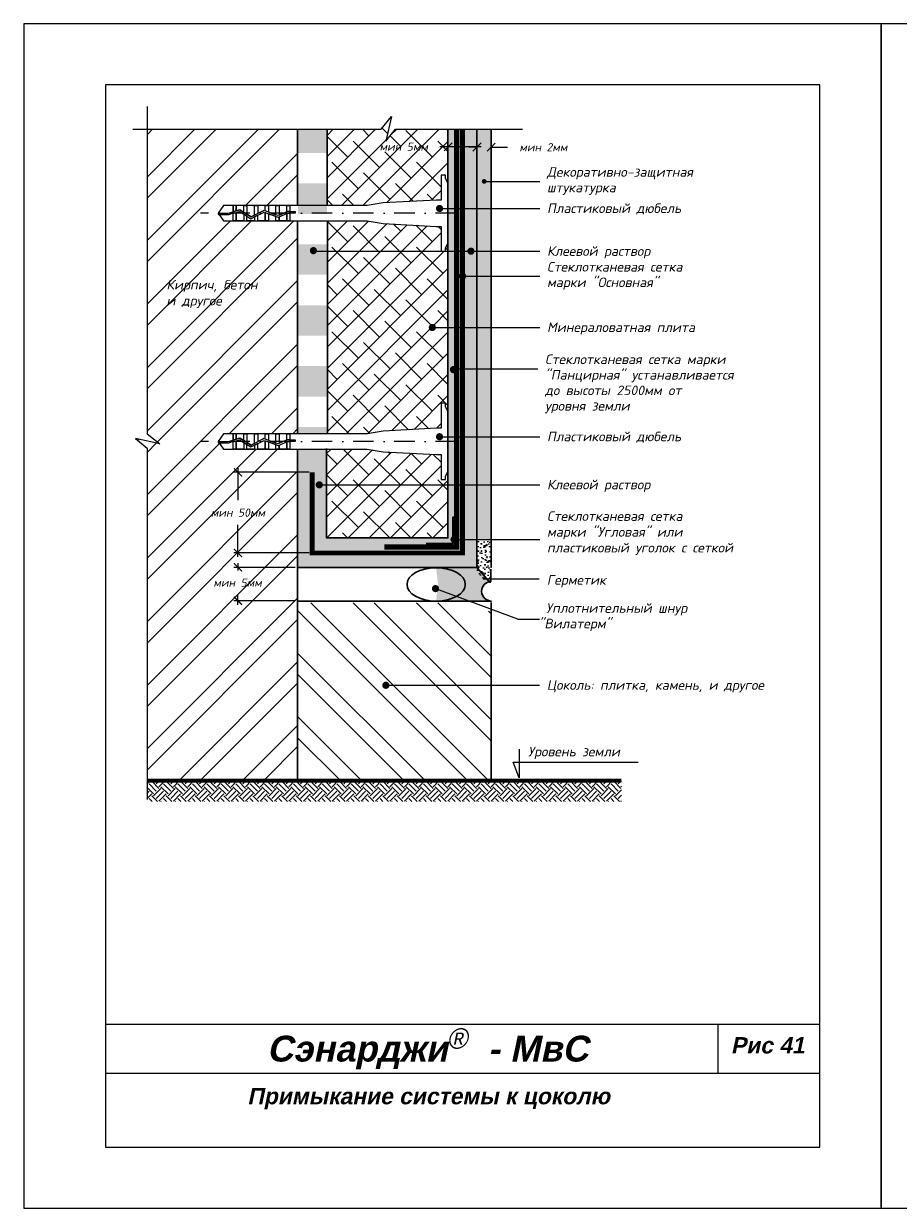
# Model space of a CAD drawing. Header units: inches. Extents: x 47 to 4151, y -1120 to 1902.
# Tile 11 of 93: x 52 to 266, y 275 to 565. Entities that reach past the tile are written whole.
import ezdxf

# ---------------------------------------------------------------- set-up
doc = ezdxf.new("R2010")
doc.units = ezdxf.units.IN
doc.header["$LTSCALE"] = 10
doc.header["$MEASUREMENT"] = 0
for name, pattern in [('DASHDOT', [1, 0.5, -0.25, 0, -0.25]), ('HIDDEN', [0.375, 0.25, -0.125]), ('HIDDENX2', [0.75, 0.5, -0.25])]:
    doc.linetypes.add(name, pattern=pattern)
for name, color, linetype, lineweight in [('dim', 160, 'Continuous', 15), ('Layer1', 108, 'Continuous', 30), ('ROOF', 180, 'Continuous', 30)]:
    doc.layers.add(name, color=color, linetype=linetype, lineweight=lineweight)
for name, color, linetype in [('DUBEL', 142, 'Continuous'), ('hatch', 240, 'Continuous'), ('ndp', 242, 'Continuous'), ('ramka', 248, 'Continuous')]:
    doc.layers.add(name, color=color, linetype=linetype)
doc.layers.add('list', color=5, linetype='Continuous', plot=False)
doc.styles.add('ndp', font='ARIALBD.TTF', dxfattribs={"oblique": 12})
doc.styles.add('style2', font='romans.shx', dxfattribs={"oblique": 12})
doc.dimstyles.new('1', dxfattribs={"dimtxt": 2, "dimasz": 2, "dimexe": 1, "dimexo": 0.7, "dimgap": 2, "dimtad": 0, "dimtih": 1, "dimtoh": 1, "dimdec": 4, "dimzin": 0, "dimdsep": 46, "dimtxsty": 'style2', "dimblk": 'ARCHTICK', "dimcen": 1.5, "dimdle": 1, "dimadec": 0, "dimazin": 0, "dimtfac": 1, "dimtdec": 4, "dimtofl": 0, "dimtmove": 0, "dimatfit": 2, "dimldrblk": 'DOTSMALL', "dimfxl": 1, "dimtolj": 1, "dimtzin": 0, "dimarcsym": 0})
pattern_1 = [(49.99999999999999, (-2098.669991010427, 2.273736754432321e-13), (2.510410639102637, -0.2196324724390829), [0.2625, -2.8875]), (355, (-2098.669991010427, 2.273736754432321e-13), (-0.4856296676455, 2.632672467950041), [0.21, -2.31]), (100.4514, (-2098.460790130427, -0.01830268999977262), (2.024782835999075, 2.413038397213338), [0.223090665, -2.453997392]), (46.18420000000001, (-2098.669991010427, 0.7000000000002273), (3.735343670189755, -0.5793165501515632), [0.39375, -4.33125]), (96.6356, (-2098.358712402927, 0.6517234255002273), (3.271319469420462, 3.409412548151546), [0.334636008, -3.6809955]), (351.1842, (-2098.669991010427, 0.7000000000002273), (3.271316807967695, 3.409415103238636), [0.315, -3.465]), (21, (-2098.319991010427, 0.5250000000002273), (2.089174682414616, -1.409166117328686), [0.2625, -2.8875]), (326.0000000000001, (-2098.319991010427, 0.5250000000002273), (0.851603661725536, 2.538025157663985), [0.21, -2.31]), (71.4514, (-2098.145893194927, 0.4075693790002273), (2.940779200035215, 1.128856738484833), [0.223090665, -2.453997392]), (37.50000000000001, (-2098.669991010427, 2.273736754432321e-13), (0.04255949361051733, 1.16512848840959), [0, -2.282, 0, -2.345, 0, -2.31875]), (7.499999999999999, (-2098.669991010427, 2.273736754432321e-13), (0.9207433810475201, 1.380440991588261), [0, -1.337, 0, -2.2295, 0, -0.8837499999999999]), (327.5, (-2099.450491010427, 2.273736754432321e-13), (1.868378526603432, -0.0789420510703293), [0, -0.875, 0, -2.73, 0, -3.6225]), (317.5, (-2099.800491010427, 2.273736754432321e-13), (2.041151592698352, 0.3503674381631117), [0, -1.1375, 0, -1.813, 0, -2.5725])]

# ---------------------------------------------------------------- blocks, each defined once
blk = doc.blocks.new('_ArchTick')
at = {"layer": 'DUBEL', "color": 0, "const_width": 0.15}
blk.add_lwpolyline([(-0.5, -0.5), (0.5, 0.5)], dxfattribs=at)
blk = doc.blocks.new('*D48')
at = {"layer": 'Defpoints', "color": 0}
for p in [(166.3171423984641, 534.3752845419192), (162.8616874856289, 532.6231888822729), (166.3171423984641, 532.5063821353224)]:
    blk.add_point(p, dxfattribs=at)
at = {"layer": 'Layer1', "color": 0, "lineweight": -2}
for p, q in [((162.8616874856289, 534.3752845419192), (160.8616874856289, 534.3752845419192)), ((162.8616874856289, 533.3231888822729), (162.8616874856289, 535.3752845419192)), ((166.3171423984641, 533.2063821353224), (166.3171423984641, 535.3752845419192)), ((166.3171423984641, 534.3752845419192), (170.3171423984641, 534.3752845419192))]:
    blk.add_line(p, q, dxfattribs=at)
at = {"layer": 'Layer1', "color": 0, "lineweight": -2, "xscale": 2, "yscale": 2, "zscale": 2}
blk.add_blockref('_ArchTick', (162.8616874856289, 534.3752845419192), dxfattribs=at)
at = {"layer": 'Layer1', "color": 0, "lineweight": -2, "xscale": 2, "yscale": 2, "zscale": 2, "rotation": 180}
blk.add_blockref('_ArchTick', (166.3171423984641, 534.3752845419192), dxfattribs=at)
at = {"layer": 'Layer1', "color": 0, "insert": (179.1367630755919, 534.3752845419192), "char_height": 2, "attachment_point": 5, "style": 'style2'}
blk.add_mtext('\\A1;{\\fRomanS|b0|i0|c204|p2;мин 2мм}', dxfattribs=at)
blk = doc.blocks.new('_DotSmall')
at = {"layer": 'DUBEL', "color": 0, "const_width": 0.5}
blk.add_lwpolyline([(-0.0625, 0, 1), (0.0625, 0, 1)], format="xyb", close=True, dxfattribs=at)
blk = doc.blocks.new('*D49')
at = {"layer": 'Defpoints', "color": 0}
for p in [(104.3293189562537, 454.7833501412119), (122.5013692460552, 454.7833501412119), (122.5013692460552, 435.0554149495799)]:
    blk.add_point(p, dxfattribs=at)
at = {"layer": 'dim', "color": 0, "lineweight": -2}
for p, q in [((104.3293189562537, 455.7833501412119), (104.3293189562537, 447.9285809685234)), ((121.8013692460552, 454.7833501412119), (103.3293189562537, 454.7833501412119)), ((104.3293189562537, 434.0554149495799), (104.3293189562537, 441.9101841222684)), ((121.8013692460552, 435.0554149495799), (103.3293189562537, 435.0554149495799))]:
    blk.add_line(p, q, dxfattribs=at)
at = {"layer": 'dim', "color": 0, "lineweight": -2, "xscale": 2, "yscale": 2, "zscale": 2}
for p, rotation in [((104.3293189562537, 454.7833501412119), 90), ((104.3293189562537, 435.0554149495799), 270)]:
    blk.add_blockref('_ArchTick', p, dxfattribs=dict(at, rotation=rotation))
at = {"layer": 'dim', "color": 0, "insert": (104.3293189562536, 444.9193825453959), "char_height": 2, "attachment_point": 5, "style": 'style2'}
blk.add_mtext('\\A1;{\\fRomanS|b0|i0|c204|p2;мин 50мм}', dxfattribs=at)
blk = doc.blocks.new('*D50')
at = {"layer": 'Defpoints', "color": 0}
for p in [(104.3293189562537, 431.5061145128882), (119.0145688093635, 431.5061145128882), (118.9520688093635, 423.3310280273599)]:
    blk.add_point(p, dxfattribs=at)
at = {"layer": 'dim', "color": 0, "lineweight": -2}
for p, q in [((104.3293189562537, 432.5061145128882), (104.3293189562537, 430.7793844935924)), ((118.3145688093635, 431.5061145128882), (103.3293189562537, 431.5061145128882)), ((104.3293189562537, 422.3310280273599), (104.3293189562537, 424.7609876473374)), ((118.2520688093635, 423.3310280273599), (103.3293189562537, 423.3310280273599))]:
    blk.add_line(p, q, dxfattribs=at)
at = {"layer": 'dim', "color": 0, "lineweight": -2, "xscale": 2, "yscale": 2, "zscale": 2}
for p, rotation in [((104.3293189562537, 431.5061145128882), 90), ((104.3293189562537, 423.3310280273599), 270)]:
    blk.add_blockref('_ArchTick', p, dxfattribs=dict(at, rotation=rotation))
at = {"layer": 'dim', "color": 0, "insert": (104.2377883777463, 427.7701860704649), "char_height": 2, "attachment_point": 5, "style": 'style2'}
blk.add_mtext('\\A1;{\\fRomanS|b0|i0|c204|p2;мин 5мм}', dxfattribs=at)
blk = doc.blocks.new('*D245')
at = {"layer": 'Defpoints', "color": 0}
for p in [(155.8142433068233, 534.4842257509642), (155.8142433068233, 533.3155277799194), (162.9128441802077, 532.7321300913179)]:
    blk.add_point(p, dxfattribs=at)
at = {"layer": 'dim', "color": 0, "lineweight": -2}
for p, q in [((155.8142433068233, 534.4842257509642), (153.8142433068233, 534.4842257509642)), ((155.8142433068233, 534.0155277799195), (155.8142433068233, 535.4842257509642)), ((163.9128441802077, 534.4842257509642), (155.8142433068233, 534.4842257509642)), ((162.9128441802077, 533.432130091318), (162.9128441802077, 535.4842257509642))]:
    blk.add_line(p, q, dxfattribs=at)
at = {"layer": 'dim', "color": 0, "lineweight": -2, "xscale": 2, "yscale": 2, "zscale": 2, "rotation": 180}
blk.add_blockref('_ArchTick', (155.8142433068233, 534.4842257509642), dxfattribs=at)
at = {"layer": 'dim', "color": 0, "lineweight": -2, "xscale": 2, "yscale": 2, "zscale": 2}
blk.add_blockref('_ArchTick', (162.9128441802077, 534.4842257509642), dxfattribs=at)
at = {"layer": 'dim', "color": 0, "insert": (144.9375751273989, 534.4842257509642), "char_height": 2, "attachment_point": 5, "style": 'style2'}
blk.add_mtext('\\A1;{\\fRomanS|b0|i0|c204|p2;мин }5{\\fRomanS|b0|i0|c204|p2;мм}', dxfattribs=at)

msp = doc.modelspace()

# ---------------------------------------------------------------- hatches: boundary and pattern name
at = {"layer": 'dim'}
h = msp.add_hatch(dxfattribs=at)
h.set_pattern_fill('AR-CONC', color=1, scale=0.35, style=0)
h.set_pattern_definition(pattern_1)
h.paths.add_polyline_path([(166.3171423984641, 490.2372254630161), (162.8616874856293, 490.2372254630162), (162.8616874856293, 480.1345700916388), (166.3171423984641, 480.1345700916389)])
h.paths.add_polyline_path([(166.3171423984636, 502.7995242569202), (162.8616874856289, 502.7995242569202), (162.8616874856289, 490.2372254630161), (166.3171423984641, 490.237225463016)])
h.paths.add_polyline_path([(166.3171423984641, 508.9304175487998), (162.8616874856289, 508.9304175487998), (162.8616874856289, 502.7995242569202), (166.3171423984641, 502.7995242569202)])
h.paths.add_polyline_path([(166.3171423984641, 519.3705955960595), (162.8616874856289, 519.3705955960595), (162.8616874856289, 508.9304175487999), (166.3171423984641, 508.9304175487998)])
h.paths.add_polyline_path([(166.3171423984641, 526.0116515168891), (164.9305421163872, 526.0116515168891, -1), (164.3439922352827, 526.0116515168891, -1), (164.9305421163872, 526.0116515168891), (166.3171423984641, 526.0116515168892), (166.3171423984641, 538.7616458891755), (162.8616874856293, 538.7616458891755), (162.8616874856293, 519.3705955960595), (166.3171423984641, 519.3705955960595)])
h.paths.add_polyline_path([(166.3171423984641, 475.0663163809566), (166.3171423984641, 480.1345700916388), (162.8616874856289, 480.1345700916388), (162.8616874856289, 463.4995979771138), (166.3171423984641, 463.4995979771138)])
h.paths.add_polyline_path([(166.3171423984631, 463.4995979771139), (162.8616874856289, 463.4995979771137), (162.8616874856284, 451.7278821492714), (166.3171423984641, 451.7278821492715)])
h.paths.add_polyline_path([(166.3171423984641, 451.7278821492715), (162.8616874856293, 451.7278821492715), (162.8616874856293, 438.3480250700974), (166.3171423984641, 438.3480250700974)])
h = msp.add_hatch(dxfattribs=at)
h.set_pattern_fill('AR-CONC', color=1, scale=0.35, style=0)
h.set_pattern_definition(pattern_1)
h.paths.add_polyline_path([(166.2683898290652, 437.880147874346), (162.81293491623, 437.880147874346), (162.81293491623, 431.0382373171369), (162.6267988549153, 431.0382373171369), (164.7556928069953, 428.4805298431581), (166.2683898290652, 428.9855242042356), (166.2683898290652, 431.0382373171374)])
h.paths.add_polyline_path([(166.2683898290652, 428.9855242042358), (164.7556928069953, 428.4805298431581), (165.5029280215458, 427.5827824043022), (166.2683898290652, 427.5827824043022)])
h = msp.add_hatch(dxfattribs=at)
h.set_pattern_fill('ANSI32', color=1, scale=29.32749405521, angle=270, style=0)
h.set_pattern_definition([(315, (-1258.718743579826, -0.4678771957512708), (7.776626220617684, 7.776626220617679), []), (315, (-1258.718743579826, -5.652294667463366), (7.776626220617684, 7.776626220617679), [])])
h.paths.add_polyline_path([(166.3447633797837, 420.5890247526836), (157.7189220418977, 422.8631508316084), (118.9033162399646, 422.8631508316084), (118.9033162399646, 379.3029489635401), (166.3447633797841, 379.3029489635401), (166.3447633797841, 402.6488831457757), (140.9882811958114, 402.6488831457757, -1), (140.1084563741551, 402.6488831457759, -1), (140.9882811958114, 402.6488831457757), (166.3447633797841, 402.6488831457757)])
at = {"layer": 'hatch'}
h = msp.add_hatch(dxfattribs=at)
h.set_pattern_fill('ANSI32', color=256, scale=29.32749405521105, style=0)
h.set_pattern_definition([(45, (-2954.280047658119, 912.4040210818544), (-7.77662622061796, 7.776626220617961), []), (45, (-2949.095630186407, 912.4040210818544), (-7.77662622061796, 7.776626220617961), [])])
h.paths.add_polyline_path([(118.9520688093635, 410.202567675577, -0.4142135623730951), (118.5121563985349, 410.6424800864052, -0.4142135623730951), (118.9520688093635, 411.0823924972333), (118.9520688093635, 460.4792698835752), (117.045640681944, 460.4792698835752), (116.2664176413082, 460.4792698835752), (113.6391920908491, 460.4792698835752), (111.011966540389, 460.4792698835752), (109.1639640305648, 460.4792698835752), (106.5367384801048, 460.4792698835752), (103.1302898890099, 460.4792698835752), (100.8035391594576, 460.4792698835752), (99.46083255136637, 462.342118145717), (100.8035391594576, 464.2049664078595), (103.1302898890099, 464.2049664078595), (103.9095129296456, 464.2049664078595), (106.5367384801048, 464.2049664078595), (109.1639640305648, 464.2049664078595), (111.7911895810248, 464.2049664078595), (114.4184151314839, 464.2049664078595), (117.045640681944, 464.2049664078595), (118.9520688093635, 464.2049664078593), (118.9520688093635, 516.3502675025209), (117.045640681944, 516.3502675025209), (116.2664176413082, 516.3502675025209), (113.6391920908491, 516.3502675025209), (111.011966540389, 516.3502675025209), (109.1639640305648, 516.3502675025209), (106.5367384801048, 516.3502675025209), (103.1302898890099, 516.3502675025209), (100.8035391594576, 516.3502675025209), (99.46083255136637, 518.2131157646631), (100.8035391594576, 520.075964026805), (103.1302898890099, 520.0759640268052), (103.9095129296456, 520.0759640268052), (106.5367384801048, 520.0759640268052), (109.1639640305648, 520.0759640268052), (111.7911895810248, 520.0759640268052), (114.4184151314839, 520.0759640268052), (117.045640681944, 520.0759640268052), (118.9520688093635, 520.0759640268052), (118.9520688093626, 538.7616458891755), (82.08647550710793, 538.7616458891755), (82.08647550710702, 464.2373780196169), (85.20114914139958, 461.7826456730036), (79.20013685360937, 463.0948069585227), (82.08647550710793, 460.722825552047), (82.08647550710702, 379.7708261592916), (118.9520688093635, 379.7708261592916)])
h.paths.add_polyline_path([(96.04649197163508, 446.4285809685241), (112.6121459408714, 446.4285809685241), (112.6121459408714, 443.4101841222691), (96.04649197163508, 443.4101841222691)], flags=24)
h.paths.add_polyline_path([(97.0096982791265, 428.927769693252), (111.6489396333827, 428.927769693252), (111.6489396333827, 425.9093728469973), (97.0096982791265, 425.9093728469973)], flags=24)
h.paths.add_polyline_path([(86.3786611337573, 494.3751720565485), (103.4165386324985, 494.1258220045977), (104.1645887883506, 497.6451212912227), (87.12671128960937, 497.8944713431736)], flags=24)
h.paths.add_polyline_path([(86.14158616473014, 498.1373530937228), (114.9663231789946, 497.8048863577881), (115.9637233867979, 502.4972854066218), (87.13898637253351, 502.8297521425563)], flags=24)
h = msp.add_hatch(dxfattribs=at)
h.set_pattern_fill('DOTS', color=256, scale=7, style=0)
h.set_pattern_definition([(0, (-672.4291706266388, 248.195978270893), (0.21875, 0.4375), [0, -0.4375])])
h.paths.add_polyline_path([(155.8852408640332, 538.6814331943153), (155.8852408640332, 465.6791311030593), (155.8852408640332, 454.817290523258), (155.8852408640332, 438.5245026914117), (126.1728239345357, 438.5245026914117), (126.1728239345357, 460.3990571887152), (119.0742230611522, 460.3990571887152), (119.0742230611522, 431.4259018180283), (162.9838417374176, 431.4259018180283), (162.9838417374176, 538.6814331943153)])
h.paths.add_polyline_path([(157.5164770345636, 443.7316796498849), (157.5164770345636, 438.6861720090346, -0.3248751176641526), (157.8203815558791, 438.2678123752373, -0.3248751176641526), (157.5164770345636, 437.84945274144), (157.5164770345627, 436.8932665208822), (150.6780639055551, 436.8932665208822), (150.6780639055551, 437.3010755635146), (157.1086679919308, 437.3010755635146), (157.1086679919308, 437.9219120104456, -0.2301352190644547), (156.9405567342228, 438.2678123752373, -0.2301352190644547), (157.1086679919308, 438.6137127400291), (157.1086679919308, 443.7316796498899)], flags=16)
h.paths.add_polyline_path([(126.1728239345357, 465.8830861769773), (119.0742230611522, 465.8830861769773), (119.0742230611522, 464.1247537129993), (126.1728239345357, 464.1247537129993)], flags=17)
h.paths.add_polyline_path([(126.1728239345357, 480.7858968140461), (119.0742230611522, 480.7858968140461), (119.0742230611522, 473.3344914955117), (126.1728239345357, 473.3344914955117)])
h.paths.add_polyline_path([(126.1728239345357, 495.6887074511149), (119.0742230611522, 495.6887074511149), (119.0742230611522, 488.2373021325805), (126.1728239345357, 488.2373021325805)], flags=17)
h.paths.add_polyline_path([(126.1728239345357, 510.5915180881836), (119.0742230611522, 510.5915180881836), (119.0742230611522, 503.1401127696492), (126.1728239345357, 503.1401127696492)], flags=17)
h.paths.add_polyline_path([(126.1728239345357, 525.4943287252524), (119.0742230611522, 525.4943287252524), (119.0742230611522, 518.042923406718), (126.1728239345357, 518.042923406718)], flags=17)
h.paths.add_polyline_path([(126.1728239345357, 538.6814331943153), (119.0742230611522, 538.6814331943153), (119.0742230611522, 532.9457340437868), (126.1728239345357, 532.9457340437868)], flags=17)
h = msp.add_hatch(color=256, dxfattribs=at)
edge = h.paths.add_edge_path()
edge.add_arc((166.6075015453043, 425.5574349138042), 2.580436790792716, 107.1846646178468, 240.8853025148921, ccw=False)
edge.add_line((165.8451054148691, 428.0226744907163), (162.9815673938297, 431.4781294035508))
edge.add_line((162.9815673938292, 431.4781294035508), (153.7931462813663, 431.4781294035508))
edge.add_ellipse((152.852452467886, 427.3905861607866), major_axis=(-7.140105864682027, 0), ratio=0.5724765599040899, start_angle=90, end_angle=270, ccw=False)
edge.add_line((153.7931462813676, 423.3030429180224), (165.3519655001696, 423.3030429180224))
h = msp.add_hatch(dxfattribs=at)
h.set_pattern_fill('EARTH', color=256, scale=10, angle=45, style=0)
h.set_pattern_definition([(45, (-2715.15116525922, 1226.347009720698), (2.220446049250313e-16, 3.535533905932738), [2.5, -2.5]), (45, (-2715.814077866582, 1227.009922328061), (2.220446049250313e-16, 3.535533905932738), [2.5, -2.5]), (45, (-2716.476990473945, 1227.672834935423), (2.220446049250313e-16, 3.535533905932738), [2.5, -2.5]), (135, (-2716.476990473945, 1228.114776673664), (-3.535533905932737, 4.440892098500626e-16), [2.5, -2.5]), (135, (-2715.814077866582, 1228.777689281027), (-3.535533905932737, 4.440892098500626e-16), [2.5, -2.5]), (135, (-2715.15116525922, 1229.440601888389), (-3.535533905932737, 4.440892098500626e-16), [2.5, -2.5])])
h.paths.add_polyline_path([(198.2372865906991, 379.3029489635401), (82.03772293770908, 379.3029489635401), (82.03772293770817, 374.2251715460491), (198.2372865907, 374.2251715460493)])
at = {"layer": 'Layer1'}
msp.add_hatch(color=256, dxfattribs=at).paths.add_polyline_path([(157.3943227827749, 443.81189234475), (156.9865137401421, 443.81189234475), (156.9865137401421, 437.3812882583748), (150.5559096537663, 437.3812882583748), (150.5559096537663, 436.9734792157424), (157.3943227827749, 436.9734792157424)])
at = {"layer": 'ROOF'}
h = msp.add_hatch(dxfattribs=at)
h.set_pattern_fill('ANSI38', color=1, scale=29.32749405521, style=0)
h.set_pattern_definition([(45, (-1045.640938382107, -333.8365219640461), (-2.592208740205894, 2.592208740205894), []), (135, (-1045.640938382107, -333.8365219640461), (-7.776626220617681, 2.592208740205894), [9.164841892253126, -5.498905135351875])])
h.paths.add_polyline_path([(154.1125133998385, 527.541530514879), (155.1333768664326, 527.541530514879), (155.1333768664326, 526.6999009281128), (155.7630866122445, 525.6577306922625), (155.7630866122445, 538.7616458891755), (142.9570093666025, 538.7616458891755), (140.5850279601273, 535.8753072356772), (141.8971892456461, 541.8763195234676), (139.4424568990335, 538.7616458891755), (126.1616248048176, 538.7616458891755), (126.1616248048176, 520.0759640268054), (135.9572652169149, 520.075964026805), (139.9199133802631, 520.7515204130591), (152.9764201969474, 521.4328655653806), (154.1125133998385, 521.4328655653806)])
h.paths.add_polyline_path([(155.763086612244, 510.7685008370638), (155.1333768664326, 509.7263306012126), (155.1333768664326, 508.884701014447), (154.1125133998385, 508.884701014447), (154.1125133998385, 514.9933659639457), (152.9764201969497, 514.9933659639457), (139.919913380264, 515.674711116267), (135.9572652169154, 516.3502675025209), (126.2364145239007, 516.3502675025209), (126.2364145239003, 464.2049664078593), (135.9572652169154, 464.2049664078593), (139.9199133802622, 464.8805227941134), (152.9764201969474, 465.5618679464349), (154.1125133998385, 465.5618679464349), (154.1125133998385, 471.6705328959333), (155.1333768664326, 471.6705328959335), (155.1333768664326, 470.8289033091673), (155.7630866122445, 469.7867330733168), (155.7630866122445, 490.2372254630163), (152.383914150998, 490.2372254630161, -1), (151.5040893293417, 490.2372254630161, -1), (152.383914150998, 490.2372254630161), (155.7630866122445, 490.2372254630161)])
h.paths.add_polyline_path([(154.1125133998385, 459.122368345), (152.9764201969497, 459.122368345), (139.919913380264, 459.8037134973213), (135.9572652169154, 460.4792698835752), (126.0450082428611, 460.4792698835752), (126.0450082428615, 438.714189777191), (155.757425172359, 438.7141897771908), (155.757425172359, 454.8881335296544), (155.1333768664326, 453.8553329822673), (155.1333768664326, 453.0137033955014), (154.1125133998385, 453.0137033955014)])
h.paths.add_polyline_path([(138.6238452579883, 535.8844829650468), (153.2630866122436, 535.8844829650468), (153.2630866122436, 532.8660861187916), (138.6238452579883, 532.8660861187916)], flags=24)

# ---------------------------------------------------------------- linework, layer by layer
at = {"layer": 'DUBEL', "linetype": 'DASHDOT'}
for p, q in [((157.7158841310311, 518.2131157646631), (95.14828452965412, 518.2131157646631)), ((157.7158841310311, 462.3421181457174), (95.14828452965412, 462.3421181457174))]:
    msp.add_line(p, q, dxfattribs=at)
at = {"layer": 'DUBEL', "linetype": 'HIDDEN', "const_width": 1.173099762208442}
msp.add_lwpolyline([(122.5013692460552, 454.7833501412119), (122.5013692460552, 435.0554149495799), (159.3123870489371, 435.0554149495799), (159.3123870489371, 538.7616458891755)], dxfattribs=at)
at = {"layer": 'DUBEL'}
for points in [[(152.9764201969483, 514.9933659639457), (154.1125133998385, 514.9933659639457), (154.1125133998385, 508.884701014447), (155.1333768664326, 508.884701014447), (155.1333768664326, 509.726330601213), (155.7630866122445, 510.7685008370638), (155.7630866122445, 525.6577306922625), (155.1333768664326, 526.699900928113), (155.1333768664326, 527.541530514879), (154.1125133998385, 527.541530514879), (154.1125133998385, 521.4328655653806), (152.9764201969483, 521.4328655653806), (139.9199133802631, 520.7515204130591), (135.9572652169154, 520.0759640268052), (117.045640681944, 520.0759640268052), (117.045640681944, 518.6279960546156), (118.3360423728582, 518.6279960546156), (118.3360423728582, 518.2325653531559), (117.045640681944, 518.2325653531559), (117.045640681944, 518.6279960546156), (117.045640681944, 516.3502675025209), (116.2664176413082, 516.3502675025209), (116.2664176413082, 518.1534159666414), (116.4430133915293, 518.2325653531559), (117.045640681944, 518.2131157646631), (117.045640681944, 518.6279960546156), (116.35845080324, 518.6279960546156), (116.2664176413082, 518.5867472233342), (116.2664176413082, 520.0759640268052), (117.045640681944, 520.0759640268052), (114.4184151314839, 520.0759640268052), (114.4184151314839, 517.7584811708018), (116.2664176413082, 518.5867472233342), (114.1548700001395, 517.640361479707), (113.6391920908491, 517.829425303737), (113.6391920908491, 520.0759640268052), (114.4184151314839, 520.0759640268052), (111.7911895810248, 520.0759640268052), (111.7911895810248, 518.5069614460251), (113.6391920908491, 517.829425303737), (111.011966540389, 518.7926492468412), (111.011966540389, 520.0759640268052), (111.7911895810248, 520.0759640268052), (109.1639640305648, 520.0759640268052), (109.1639640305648, 518.2131157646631), (110.6872739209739, 518.9116918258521), (108.384740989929, 517.7455340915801), (108.384740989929, 520.0759640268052), (109.1639640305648, 520.0759640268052), (106.5367384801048, 520.0759640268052), (106.5367384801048, 518.2131157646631), (106.5367384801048, 517.941191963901), (107.541582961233, 517.3185020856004), (108.384740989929, 517.7455340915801), (107.541582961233, 517.3185020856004), (105.7575154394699, 518.4240669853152), (105.7575154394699, 520.0759640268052), (106.5367384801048, 520.0759640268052), (103.9095129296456, 520.0759640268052), (103.9095129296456, 518.7888872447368), (104.7621715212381, 519.0408694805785), (105.7575154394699, 518.4240669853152), (104.7621715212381, 519.0408694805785), (103.9095129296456, 518.7888872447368), (103.9095129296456, 520.0759640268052), (103.1302898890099, 520.0759640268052), (103.1302898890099, 518.5586070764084), (103.9095129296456, 518.7888872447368), (103.1302898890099, 518.5586070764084), (103.1302898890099, 520.0759640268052), (100.8035391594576, 520.0759640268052), (99.46083255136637, 518.2131157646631), (101.9612148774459, 518.2131157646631), (103.1302898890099, 518.5586070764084), (103.1302898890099, 518.2131157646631), (102.0184218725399, 517.8176850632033), (99.74585169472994, 517.8176850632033), (99.46083255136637, 518.2131157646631), (100.8035391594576, 516.3502675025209), (103.1302898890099, 516.3502675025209), (103.1302898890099, 518.1462702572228), (103.9095129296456, 518.3765504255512), (103.9095129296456, 516.3502675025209), (103.9095129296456, 518.2131157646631), (103.9095129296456, 518.3765504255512), (104.704410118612, 518.611462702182), (105.7575154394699, 517.958866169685), (105.7575154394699, 516.3502675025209), (103.1302898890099, 516.3502675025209), (106.5367384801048, 516.3502675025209), (106.5367384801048, 517.4759911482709), (105.7575154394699, 517.958866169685), (107.5220951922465, 516.8653776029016), (108.384740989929, 517.302279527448), (108.384740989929, 516.3502675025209), (106.5367384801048, 516.3502675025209), (109.1639640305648, 516.3502675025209), (109.1639640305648, 517.6969305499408), (108.384740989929, 517.302279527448), (110.7125687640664, 518.4812482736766), (111.7911895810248, 518.085791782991), (111.7911895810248, 516.3502675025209), (109.1639640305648, 516.3502675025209), (111.011966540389, 516.3502675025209), (111.011966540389, 518.2131157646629), (111.011966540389, 518.3714795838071), (111.011966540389, 516.3502675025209), (113.6391920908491, 516.3502675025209), (113.6391920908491, 517.4082556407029), (111.7911895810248, 518.085791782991), (114.1697953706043, 517.2137197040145), (114.4184151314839, 517.325149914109), (114.4184151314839, 516.3502675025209), (114.4184151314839, 517.325149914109), (116.2664176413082, 518.1534159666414), (116.2664176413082, 516.3502675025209), (113.6391920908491, 516.3502675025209), (117.045640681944, 516.3502675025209), (135.9572652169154, 516.3502675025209), (139.9199133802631, 515.674711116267), (152.9764201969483, 514.9933659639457)], [(152.9764201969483, 459.122368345), (154.1125133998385, 459.122368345), (154.1125133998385, 453.0137033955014), (155.1333768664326, 453.0137033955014), (155.1333768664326, 453.8553329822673), (155.7630866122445, 454.8975032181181), (155.7630866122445, 469.7867330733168), (155.1333768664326, 470.8289033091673), (155.1333768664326, 471.6705328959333), (154.1125133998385, 471.6705328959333), (154.1125133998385, 465.5618679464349), (152.9764201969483, 465.5618679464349), (139.9199133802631, 464.8805227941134), (135.9572652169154, 464.2049664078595), (117.045640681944, 464.2049664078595), (117.045640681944, 462.7569984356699), (118.3360423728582, 462.7569984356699), (118.3360423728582, 462.3615677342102), (117.045640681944, 462.3615677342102), (117.045640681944, 462.7569984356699), (117.045640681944, 460.4792698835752), (116.2664176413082, 460.4792698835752), (116.2664176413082, 462.2824183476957), (116.4430133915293, 462.3615677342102), (117.045640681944, 462.3421181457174), (117.045640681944, 462.7569984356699), (116.35845080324, 462.7569984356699), (116.2664176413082, 462.7157496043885), (116.2664176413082, 464.2049664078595), (117.045640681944, 464.2049664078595), (114.4184151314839, 464.2049664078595), (114.4184151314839, 461.8874835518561), (116.2664176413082, 462.7157496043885), (114.1548700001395, 461.7693638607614), (113.6391920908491, 461.9584276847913), (113.6391920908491, 464.2049664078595), (114.4184151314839, 464.2049664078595), (111.7911895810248, 464.2049664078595), (111.7911895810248, 462.6359638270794), (113.6391920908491, 461.9584276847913), (111.011966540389, 462.9216516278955), (111.011966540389, 464.2049664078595), (111.7911895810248, 464.2049664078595), (109.1639640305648, 464.2049664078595), (109.1639640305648, 462.3421181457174), (110.6872739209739, 463.0406942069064), (108.384740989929, 461.8745364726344), (108.384740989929, 464.2049664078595), (109.1639640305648, 464.2049664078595), (106.5367384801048, 464.2049664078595), (106.5367384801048, 462.3421181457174), (106.5367384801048, 462.0701943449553), (107.541582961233, 461.4475044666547), (108.384740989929, 461.8745364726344), (107.541582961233, 461.4475044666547), (105.7575154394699, 462.5530693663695), (105.7575154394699, 464.2049664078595), (106.5367384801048, 464.2049664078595), (103.9095129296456, 464.2049664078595), (103.9095129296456, 462.9178896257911), (104.7621715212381, 463.1698718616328), (105.7575154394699, 462.5530693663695), (104.7621715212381, 463.1698718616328), (103.9095129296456, 462.9178896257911), (103.9095129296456, 464.2049664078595), (103.1302898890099, 464.2049664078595), (103.1302898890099, 462.6876094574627), (103.9095129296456, 462.9178896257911), (103.1302898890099, 462.6876094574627), (103.1302898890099, 464.2049664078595), (100.8035391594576, 464.2049664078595), (99.46083255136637, 462.3421181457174), (101.9612148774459, 462.3421181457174), (103.1302898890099, 462.6876094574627), (103.1302898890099, 462.3421181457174), (102.0184218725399, 461.9466874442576), (99.74585169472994, 461.9466874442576), (99.46083255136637, 462.3421181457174), (100.8035391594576, 460.4792698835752), (103.1302898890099, 460.4792698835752), (103.1302898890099, 462.2752726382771), (103.9095129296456, 462.5055528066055), (103.9095129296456, 460.4792698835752), (103.9095129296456, 462.3421181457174), (103.9095129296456, 462.5055528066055), (104.704410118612, 462.7404650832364), (105.7575154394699, 462.0878685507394), (105.7575154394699, 460.4792698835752), (103.1302898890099, 460.4792698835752), (106.5367384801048, 460.4792698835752), (106.5367384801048, 461.6049935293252), (105.7575154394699, 462.0878685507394), (107.5220951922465, 460.9943799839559), (108.384740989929, 461.4312819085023), (108.384740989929, 460.4792698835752), (106.5367384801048, 460.4792698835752), (109.1639640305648, 460.4792698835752), (109.1639640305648, 461.8259329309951), (108.384740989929, 461.4312819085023), (110.7125687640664, 462.6102506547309), (111.7911895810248, 462.2147941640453), (111.7911895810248, 460.4792698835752), (109.1639640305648, 460.4792698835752), (111.011966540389, 460.4792698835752), (111.011966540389, 462.3421181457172), (111.011966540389, 462.5004819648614), (111.011966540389, 460.4792698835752), (113.6391920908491, 460.4792698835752), (113.6391920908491, 461.5372580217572), (111.7911895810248, 462.2147941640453), (114.1697953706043, 461.3427220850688), (114.4184151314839, 461.4541522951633), (114.4184151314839, 460.4792698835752), (114.4184151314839, 461.4541522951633), (116.2664176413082, 462.2824183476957), (116.2664176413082, 460.4792698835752), (113.6391920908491, 460.4792698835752), (117.045640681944, 460.4792698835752), (135.9572652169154, 460.4792698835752), (139.9199133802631, 459.8037134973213), (152.9764201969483, 459.122368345)]]:
    msp.add_lwpolyline(points, close=True, dxfattribs=at)
at = {"layer": 'hatch'}
for points in [[(82.08647550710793, 544.3120654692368), (82.08647550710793, 464.2373780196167), (85.20114914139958, 461.7826456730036), (79.20013685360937, 463.0948069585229), (82.08647550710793, 460.722825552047), (82.08647550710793, 374.6930487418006)], [(78.6152120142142, 538.7616458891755), (139.4424568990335, 538.7616458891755), (141.8971892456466, 541.8763195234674), (140.5850279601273, 535.8753072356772), (142.9570093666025, 538.7616458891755), (173.9851772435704, 538.7616458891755)]]:
    msp.add_lwpolyline(points, dxfattribs=at)
at = {"layer": 'hatch', "const_width": 1}
msp.add_lwpolyline([(82.03772293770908, 379.3029489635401), (198.2372865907, 379.3029489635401)], dxfattribs=at)
at = {"layer": 'Layer1'}
for p, q in [((118.9520688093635, 538.7616458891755), (118.9520688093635, 520.0759640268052)), ((126.1616248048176, 538.7421708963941), (126.1616248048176, 520.0564890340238)), ((155.7630866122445, 465.7593437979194), (155.7630866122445, 538.7616458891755)), ((118.9520688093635, 516.3502675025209), (118.9520688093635, 464.2049664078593)), ((126.2364145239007, 516.4034054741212), (126.2364145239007, 464.2581043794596)), ((118.9520688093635, 460.4792698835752), (118.9520688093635, 379.7708261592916)), ((118.9033162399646, 423.2523962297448), (166.4191047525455, 423.2523962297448)), ((166.3447633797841, 422.9165441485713), (166.3447633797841, 379.3029489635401))]:
    msp.add_line(p, q, dxfattribs=at)
at = {"layer": 'Layer1', "linetype": 'HIDDENX2', "const_width": 1.3}
msp.add_lwpolyline([(157.8982273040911, 454.1953644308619), (157.8982273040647, 538.7616458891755)], dxfattribs=at)
at = {"layer": 'Layer1'}
for points in [[(118.9520688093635, 431.5061145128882), (162.8616874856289, 431.5061145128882), (162.8616874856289, 538.7616458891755)], [(166.3171423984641, 431.5061145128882), (166.3171423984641, 431.5061145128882), (166.3171423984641, 538.7616458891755)], [(166.3171423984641, 431.5061145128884), (166.3171423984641, 431.5061145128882), (166.3171423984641, 475.0663163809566)], [(126.0450082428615, 460.5887442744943), (126.0450082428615, 438.7141897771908), (155.757425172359, 438.7141897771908), (155.757425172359, 465.8688181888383)], [(165.8449937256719, 428.028055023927), (165.8449937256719, 428.028055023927), (162.8616874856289, 431.5061145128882)], [(166.2683898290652, 431.0382373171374), (166.2683898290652, 428.0550087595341), (165.8449937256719, 428.0145816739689)]]:
    msp.add_lwpolyline(points, dxfattribs=at)
at = {"layer": 'Layer1', "linetype": 'HIDDEN', "const_width": 1.3}
msp.add_lwpolyline([(157.8982273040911, 454.1953644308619), (157.8982273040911, 436.4695746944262), (140.1724375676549, 436.4695746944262)], dxfattribs=at)
at = {"layer": 'Layer1'}
msp.add_lwpolyline([(157.3943227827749, 443.81189234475), (156.9865137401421, 443.81189234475), (156.9865137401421, 437.3812882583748), (150.5559096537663, 437.3812882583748), (150.5559096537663, 436.9734792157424), (157.3943227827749, 436.9734792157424)], close=True, dxfattribs=at)
at = {"layer": 'Layer1', "const_width": 0.8798248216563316}
msp.add_lwpolyline([(156.8184024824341, 438.3480250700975, 1), (157.6982273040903, 438.3480250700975, 1)], format="xyb", close=True, dxfattribs=at)
at = {"layer": 'Layer1'}
msp.add_arc((166.3970515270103, 425.6647013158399), 2.393330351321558, 92.88001312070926, 270.4623371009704, dxfattribs=at)
msp.add_ellipse((152.8751393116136, 427.3429620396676), major_axis=(-7.140105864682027, 0), ratio=0.5724765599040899, dxfattribs=at)
at = {"layer": 'list'}
for points in [[(51.85375975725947, 274.6083680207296), (261.8537597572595, 274.6083680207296), (261.8537597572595, 564.6083680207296), (51.85375975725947, 564.6083680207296)], [(261.8537597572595, 274.6083680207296), (471.8537597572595, 274.6083680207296), (471.8537597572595, 564.6083680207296), (261.8537597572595, 564.6083680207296)]]:
    msp.add_lwpolyline(points, close=True, dxfattribs=at)
at = {"layer": 'ndp'}
for p, q in [((164.6372671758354, 526.0116515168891), (178.2722469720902, 526.0116515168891)), ((153.7082387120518, 519.3705955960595), (178.2722469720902, 519.3705955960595)), ((122.7509450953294, 508.9304175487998), (178.2722469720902, 508.9304175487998)), ((159.3441874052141, 502.7995242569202), (178.2722469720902, 502.7995242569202)), ((151.9287770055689, 490.2372254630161), (178.2722469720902, 490.2372254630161)), ((157.4901443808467, 480.1345700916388), (177.7915739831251, 480.1345700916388)), ((153.7082387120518, 463.4995979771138), (178.2722469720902, 463.4995979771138)), ((124.2512976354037, 451.7278821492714), (178.2722469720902, 451.7278821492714)), ((157.6982273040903, 438.3480250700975), (178.2722469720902, 438.3480250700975)), ((164.3540279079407, 428.7404715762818), (178.0899133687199, 428.7404715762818)), ((172.8702325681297, 418.8686430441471), (152.8015570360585, 426.2450928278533)), ((172.8702325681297, 418.8686430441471), (178.2234944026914, 418.8686430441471)), ((140.9882811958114, 402.6488831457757), (178.2234944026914, 402.6488831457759)), ((173.1720715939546, 387.0131424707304), (173.1720715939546, 379.9817330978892)), ((171.7479480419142, 383.8232297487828), (202.3359669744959, 383.8232297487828)), ((173.1720715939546, 379.9817330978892), (171.7479480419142, 383.8232297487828))]:
    msp.add_line(p, q, dxfattribs=at)
for points, const_width in [([(164.3439922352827, 526.0116515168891, 1), (164.9305421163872, 526.0116515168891, 1)], 0.586549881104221), ([(153.2683263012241, 519.3705955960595, 1), (154.1481511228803, 519.3705955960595, 1)], 0.8798248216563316), ([(122.3745348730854, 509.0497562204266, 1), (123.2543596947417, 509.0497562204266, 1)], 0.8798248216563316), ([(160.9538017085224, 508.9293688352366, 1), (161.8336265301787, 508.9293688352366, 1)], 0.8798248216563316), ([(158.9042749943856, 502.7995242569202, 1), (159.7840998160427, 502.7995242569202, 1)], 0.8798248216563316), ([(151.5040893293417, 490.2372254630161, 1), (152.383914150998, 490.2372254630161, 1)], 0.8798248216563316), ([(156.6658428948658, 479.9206355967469, 1), (157.545667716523, 479.9206355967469, 1)], 0.8798248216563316), ([(153.2683263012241, 463.4995979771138, 1), (154.1481511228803, 463.4995979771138, 1)], 0.8798248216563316), ([(123.8113852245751, 451.7278821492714, 1), (124.6912100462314, 451.7278821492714, 1)], 0.8798248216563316), ([(152.2682502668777, 426.3088151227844, 1), (153.1480750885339, 426.3088151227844, 1)], 0.8798248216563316), ([(140.1084563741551, 402.6488831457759, 1), (140.9882811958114, 402.6488831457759, 1)], 0.8798248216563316)]:
    msp.add_lwpolyline(points, format="xyb", close=True, dxfattribs=dict(at, const_width=const_width))
at = {"layer": 'ramka'}
for p, q in [((246.8537597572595, 319.6083680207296), (71.85375975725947, 319.6083680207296)), ((221.8537597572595, 319.6083680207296), (221.8537597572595, 307.6083680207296)), ((246.8537597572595, 307.6083680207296), (71.85375975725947, 307.6083680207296))]:
    msp.add_line(p, q, dxfattribs=at)
msp.add_lwpolyline([(71.85375975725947, 289.6083680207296), (246.8537597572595, 289.6083680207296), (246.8537597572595, 549.6083680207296), (71.85375975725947, 549.6083680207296)], close=True, dxfattribs=at)

# ---------------------------------------------------------------- texts
at = {"layer": 'ndp', "oblique": 12}
for s, height, style, p in [('Декоративно-защитная', 2.346199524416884, 'style2', (180.0250800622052, 527.1356567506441)), ('штукатурка', 2.346199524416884, 'style2', (180.0250800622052, 523.3370479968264)), ('Пластиковый дюбель', 2.346199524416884, 'style2', (180.0250800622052, 518.2575789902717)), ('Клеевой раствор', 2.346199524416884, 'style2', (180.0250800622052, 507.772841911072)), ('Стеклотканевая сетка', 2.346199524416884, 'style2', (180.0250800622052, 503.9235294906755)), ('Кирпич, бетон', 2.346199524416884, 'style2', (86.80922426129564, 499.5352527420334)), ('марки "Основная"', 2.346199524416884, 'style2', (180.0250800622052, 500.1249207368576)), ('и другое', 2.346199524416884, 'style2', (86.80922426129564, 495.6191134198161)), ('Минераловатная плита', 2.346199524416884, 'style2', (180.0250800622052, 489.1242088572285)), ('Стеклотканевая сетка марки', 2.346199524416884, 'style2', (179.5444070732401, 481.2767150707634)), ('"Панцирная" устанавливается', 2.346199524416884, 'style2', (179.5444070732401, 477.4781063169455)), ('до высоты 2500мм от ', 2.346199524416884, 'style2', (179.5444070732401, 473.6794975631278)), ('уровня земли', 2.346199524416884, 'style2', (179.5444070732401, 469.8808888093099)), ('Пластиковый дюбель', 2.346199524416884, 'style2', (180.0250800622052, 462.386581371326)), ('Клеевой раствор', 2.346199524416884, 'style2', (180.0250800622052, 450.6148655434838)), ('Стеклотканевая сетка', 2.346199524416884, 'style2', (180.0250800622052, 442.8970748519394)), ('марки "Угловая" или', 2.346199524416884, 'style2', (180.0250800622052, 439.028222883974)), ('пластиковый уголок с сеткой', 2.346199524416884, 'style2', (180.0250800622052, 435.1593709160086)), ('Герметик', 2.346199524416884, 'style2', (179.9763274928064, 427.2601246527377)), ('Уплотнительный шнур', 2.346199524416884, 'style2', (179.7849004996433, 420.3812191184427)), (' "Вилатерм"', 2.346199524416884, 'style2', (176.4307309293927, 416.5826103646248)), ('Цоколь: плитка, камень, и другое', 2.346199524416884, 'style2', (179.9763274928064, 401.5358665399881)), ('Уровень земли', 2.346199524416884, 'style2', (175.3797628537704, 385.2429185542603)), ('Сэнарджи    - МвС', 6.33260053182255, 'ndp', (111.4304293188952, 310.5327056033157)), ('Рис 41', 4, 'ndp', (225.0571398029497, 312.5104193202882)), ('Примыкание системы к цоколю', 4, 'ndp', (106.6269640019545, 300.0707850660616))]:
    msp.add_text(s, height=height, dxfattribs=dict(at, style=style)).set_placement(p)
at = {"layer": 'ndp', "insert": (155.493232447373, 318.6717903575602), "char_height": 5, "attachment_point": 1, "style": 'style2'}
msp.add_mtext('{\\fCentury Gothic|b0|i0|c204|p32;®}', dxfattribs=at)

# ---------------------------------------------------------------- dimensions: what is measured, and where the dimension line sits
at = {"layer": 'dim'}
dim = msp.add_linear_dim(base=(155.8142433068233, 534.4842257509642), p1=(162.9128441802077, 532.7321300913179), p2=(155.8142433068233, 533.3155277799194), text='{\\fRomanS|b0|i0|c204|p2;мин }5{\\fRomanS|b0|i0|c204|p2;мм}', dimstyle='1', dxfattribs=at)
dim.commit()
dim.dimension.update_dxf_attribs({"geometry": '*D245', "text_midpoint": (144.9375751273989, 534.4842257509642)})
dim = msp.add_linear_dim(base=(104.3293189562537, 454.7833501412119), p1=(122.5013692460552, 435.0554149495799), p2=(122.5013692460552, 454.7833501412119), angle=90, text='{\\fRomanS|b0|i0|c204|p2;мин 50мм}', dimstyle='1', dxfattribs=at)
dim.commit()
dim.dimension.update_dxf_attribs({"geometry": '*D49', "text_midpoint": (104.3293189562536, 444.9193825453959)})
dim = msp.add_linear_dim(base=(104.3293189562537, 431.5061145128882), p1=(118.9520688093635, 423.3310280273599), p2=(119.0145688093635, 431.5061145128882), angle=90, text='{\\fRomanS|b0|i0|c204|p2;мин 5мм}', dimstyle='1', override={"dimtmove": 2}, dxfattribs=at)
dim.commit()
dim.dimension.update_dxf_attribs({"geometry": '*D50', "text_midpoint": (104.2377883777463, 427.7701860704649), "dimtype": 160})
at = {"layer": 'Layer1', "color": 5}
dim = msp.add_linear_dim(base=(166.3171423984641, 534.3752845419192), p1=(162.8616874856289, 532.6231888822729), p2=(166.3171423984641, 532.5063821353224), text='{\\fRomanS|b0|i0|c204|p2;мин 2мм}', dimstyle='1', dxfattribs=at)
dim.commit()
dim.dimension.update_dxf_attribs({"geometry": '*D48', "text_midpoint": (179.1367630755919, 534.3752845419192)})

doc.saveas('drawing.dxf')
